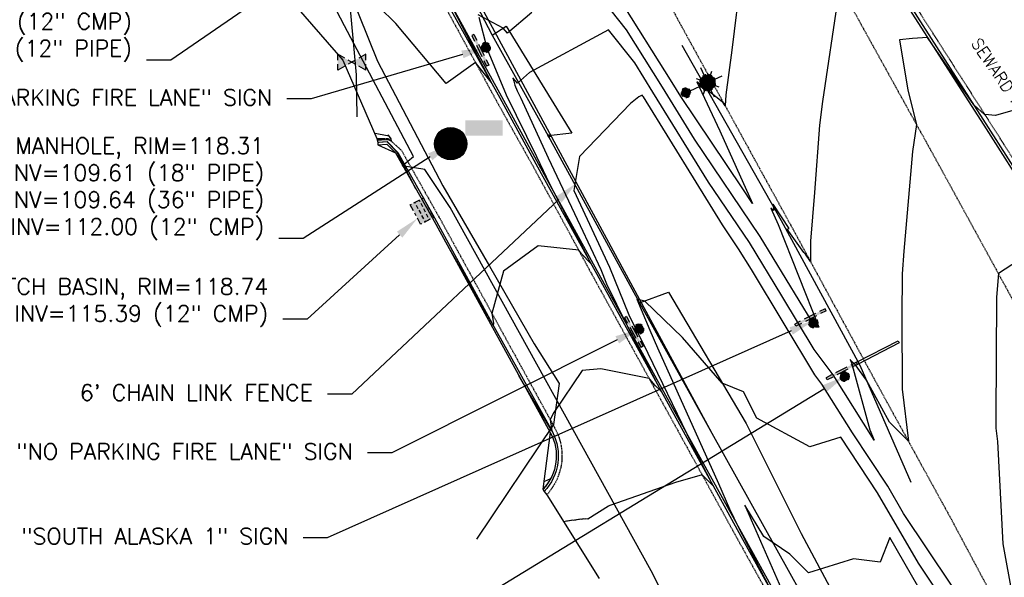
# Model space of a CAD drawing. Header units: feet. Extents: x 351431 to 355879, y 310968 to 329728.
# Tile 246 of 254: x 351834 to 352138, y 328963 to 329135. Entities that reach past the tile are written whole.
import ezdxf

# ---------------------------------------------------------------- set-up
doc = ezdxf.new("R2010")
doc.units = ezdxf.units.FT
doc.header["$MEASUREMENT"] = 0
doc.linetypes.add('D25', pattern=[0.375, 0.25, -0.125])
for name, color, linetype in [('ELIF', 153, 'LINKFENCE'), ('ELIG', 41, 'Continuous'), ('ELTCH-EG1', 253, 'Continuous'), ('ELTCN-EG1', 251, 'Continuous'), ('ELTNB-EG1', 55, 'Continuous'), ('ELTT', 3, 'Continuous'), ('ELUEU', 153, 'UE'), ('ELUG', 153, 'EGASRT'), ('ELUTU', 153, 'UT'), ('ELYCB-BACK', 5, 'Continuous'), ('ELYCB-FL', 2, 'Continuous'), ('ELYSP', 1, 'D25'), ('ESFLP', 4, 'Continuous'), ('ESFS', 153, 'Continuous'), ('ESMask', 155, 'Continuous'), ('ESUD', 5, 'Continuous'), ('ESUW', 5, 'Continuous'), ('ETFS', 6, 'Continuous'), ('ETIF', 4, 'Continuous'), ('ETRC', 2, 'Continuous'), ('ETUD', 4, 'Continuous')]:
    doc.layers.add(name, color=color, linetype=linetype)
doc.styles.add('ANNO-TOPO', font='simplex.shx')
doc.styles.add('L180', font='simplex.shx', dxfattribs={"height": 3.6})
doc.styles.add('ROMANSM', font='romansm.shx')
doc.linetypes.add('EGASRT', pattern='A,0.15,-0.07,0.15,-0.04,["G",ROMANSM,S=0.08,R=0,X=-0.005,Y=-0.04],-0.12,0.15,-0.07,0.15,-0.04,[")",ROMANSM,S=0.08,R=0,X=-0.09,Y=-0.04],-0.075', length=1.015)
doc.linetypes.add('LINKFENCE', pattern='A,0.25,-0.08,0.25,-0.08,["X",ROMANSM,S=0.08,R=0,X=-0.004,Y=-0.04],-0.12', length=0.78)
doc.linetypes.add('UE', pattern='A,0.25,-0.07,0.07,-0.07,0.07,-0.07,0.07,-0.07,0.25,-0.06,["UE",ROMANSM,S=0.08,R=0,X=-0.02,Y=-0.04],-0.175', length=1.225)
doc.linetypes.add('UT', pattern='A,0.25,-0.07,0.07,-0.07,0.07,-0.07,0.25,-0.08,["UT",ROMANSM,S=0.08,R=0,X=-0.04,Y=-0.04],-0.15', length=1.08)

# ---------------------------------------------------------------- blocks, each defined once
blk = doc.blocks.new('ESUFMALUM')
for p, q in [((0, -0.0295), (0, -0.0976)), ((-0.053, -0.0946), (-0.0354, -0.1123)), ((0.053, -0.0946), (0.0354, -0.1123)), ((-0.1, -0.1476), (-0.05, -0.1476)), ((0.05, -0.1476), (0.1, -0.1476)), ((-0.0354, -0.183), (-0.053, -0.2007)), ((0, -0.1976), (0, -0.2476)), ((0.0354, -0.183), (0.053, -0.2007))]:
    blk.add_line(p, q)
for centre, radius, start, end in [((0, 0), 0.0295, 153.65027, 206.34973), ((0, 0), 0.0295, 63.65027, 116.34973), ((0, 0), 0.0295, 333.65027, 26.34973), ((0, 0), 0.0295, 243.65027, 296.34973), ((0, -0.1476), 0.05, 121.70415, 148.29585), ((0, -0.1476), 0.05, 76.70415, 103.29585), ((0, -0.1476), 0.05, 31.70415, 58.29585), ((0, -0.1476), 0.05, 166.70415, 193.29585), ((0, -0.1476), 0.05, 211.70415, 238.29585), ((0, -0.1476), 0.05, 301.70415, 328.29585), ((0, -0.1476), 0.05, 346.70415, 13.29585), ((0, -0.1476), 0.05, 256.70415, 283.29585)]:
    blk.add_arc(centre, radius, start, end)
at = {"layer": 'ESMask'}
for points, const_width in [([(-0.0148, 0, 1), (0.0148, 0, 1)], 0.0295), ([(-0.025, -0.1476, 1), (0.025, -0.1476, 1)], 0.05)]:
    blk.add_lwpolyline(points, format="xyb", close=True, dxfattribs=dict(at, const_width=const_width))
blk = doc.blocks.new('ESIPUBSIGN')
at = {"layer": 'ESMask'}
h = blk.add_hatch(color=256, dxfattribs=at)
edge = h.paths.add_edge_path()
edge.add_arc((0, 0), 0.03, 90, 450)
for p, q in [((-0.03, 0.1047), (-0.0447, 0.1047)), ((-0.0447, 0.1047), (-0.0447, 0.066)), ((-0.03, 0.1047), (-0.03, 0.066)), ((-0.0447, 0.0381), (-0.0447, -0.0393)), ((-0.03, 0.0381), (-0.03, -0.0393)), ((-0.0447, -0.0672), (-0.0447, -0.1059)), ((-0.03, -0.1059), (-0.0447, -0.1059)), ((-0.03, -0.0672), (-0.03, -0.1059))]:
    blk.add_line(p, q)
for start, end in [(144.23142, 216.35632), (17.97024, 107.04945), (253.53828, 340.78828)]:
    blk.add_arc((0, 0), 0.03, start, end)
blk.add_solid([(-0.0447, -0.1059), (-0.03, -0.1059), (-0.0447, 0.1047), (-0.03, 0.1047)], dxfattribs=at)
blk = doc.blocks.new('ESUDCI')
for p, q in [((-0.0684, 0.0831), (-0.0684, 0.0912)), ((-0.0684, 0.0912), (-0.0263, 0.0912)), ((-0.0684, 0.0243), (-0.0684, 0.0669)), ((-0.0101, 0.0912), (0.0101, 0.0912)), ((0.0263, 0.0912), (0.0684, 0.0912)), ((0.0684, 0.0912), (0.0684, 0.0831)), ((0.0684, 0.0669), (0.0684, 0.0243)), ((-0.0595, 0.0602), (-0.0684, 0.0602)), ((-0.0628, 0.0301), (-0.0684, 0.0301)), ((-0.0684, 0), (-0.0684, 0.0081)), ((-0.0263, 0), (-0.0684, 0)), ((-0.0263, 0.0301), (-0.0499, 0.0301)), ((-0.0231, 0.0602), (-0.0466, 0.0602)), ((0.0101, 0.0301), (-0.0134, 0.0301)), ((0.0134, 0.0602), (-0.0101, 0.0602)), ((0.0101, 0), (-0.0101, 0)), ((0.0466, 0.0301), (0.0231, 0.0301)), ((0.0499, 0.0602), (0.0263, 0.0602)), ((0.0684, 0.0301), (0.0595, 0.0301)), ((0.0684, 0.0602), (0.0628, 0.0602)), ((0.0684, 0.0081), (0.0684, 0)), ((0.0684, 0), (0.0263, 0))]:
    blk.add_line(p, q)
at = {"layer": 'ESMask'}
blk.add_solid([(-0.0684, 0), (-0.0684, 0.0912), (0.0684, 0), (0.0684, 0.0912)], dxfattribs=at)
blk = doc.blocks.new('ESUMHOLE')
at = {"ltscale": 0.5}
for radius in [0.1, 0.057]:
    blk.add_circle((0, 0), radius, dxfattribs=at)
at = {"layer": 'ESMask', "const_width": 0.1}
blk.add_lwpolyline([(-0.05, 0, 1), (0.05, 0, 1)], format="xyb", close=True, dxfattribs=at)
at = {"layer": 'ESMask', "color": 155}
blk.add_solid([(0.0899, 0.0499), (0.0899, 0.1445), (0.3206, 0.0499), (0.3206, 0.1445)], dxfattribs=at)
blk = doc.blocks.new('ESUVALVE')
for p, q in [((-0.0866, 0.0124), (-0.0866, 0.0495)), ((-0.0433, 0.0247), (-0.0866, 0.0495)), ((0.0217, -0.0124), (-0.0217, 0.0124)), ((0.0217, 0.0124), (-0.0217, -0.0124)), ((0.0866, 0.0495), (0.0433, 0.0247)), ((0.0866, 0.0124), (0.0866, 0.0495)), ((-0.0866, -0.0495), (-0.0866, -0.0124)), ((-0.0433, -0.0247), (-0.0866, -0.0495)), ((0.0866, -0.0495), (0.0433, -0.0247)), ((0.0866, -0.0495), (0.0866, -0.0124))]:
    blk.add_line(p, q)
at = {"layer": 'ESMask'}
blk.add_solid([(-0.0866, -0.0495), (-0.0866, 0.0495), (0.0866, 0.0495), (0.0866, -0.0495)], dxfattribs=at)

msp = doc.modelspace()

# ---------------------------------------------------------------- linework, layer by layer
at = {"layer": 'ELIF', "flags": 128}
msp.add_lwpolyline([(351665.81, 329546.35), (351668.67, 329546.32), (351712.54, 329546.56), (351722.05, 329546.27), (351725.7, 329546.14), (351727.05, 329527.6), (351726.98, 329491.13), (351727.87, 329438.62), (351761.81, 329438.02), (351814.65, 329437.62), (351835.33, 329436.32), (351862.69, 329386.6), (351889.26, 329335.82), (351906.4, 329302.42), (351911.4, 329277.72), (351919.48, 329244.63), (352047.76, 329007.58), (352098.92, 328915.68), (352132.27, 328852.09), (352140.87, 328836.47), (352167.62, 328783.87), (352188.73, 328738.56), (352211.91, 328685.43), (352233.94, 328636.87), (352256.62, 328582.42), (352273.72, 328540.75), (352299.09, 328469.91), (352318.55, 328413.67), (352330.88, 328375.47), (352342.65, 328334.94), (352357.71, 328280.05), (352368.83, 328237.62), (352379.7, 328199.8), (352386.09, 328164.27), (352394.28, 328131.6), (352410.52, 328091.57), (352420.61, 328052.51), (352438.52, 327998.33), (352447.97, 327930.27), (352457.3, 327883.52), (352464.85, 327832.95), (352474.76, 327769.44), (352480.47, 327723.6), (352472.87, 327669.08), (352462.58, 327607.63), (352454.35, 327565.56), (352450.14, 327542.51), (352440.18, 327491.23), (352434.19, 327452.8), (352425.1, 327392.33), (352415.15, 327340.16), (352400.93, 327284.96), (352388.51, 327217.63), (352380.26, 327170.72), (352376.42, 327149.51), (352369.64, 327110.29), (352361.86, 327072.16), (352335.86, 327055.2), (352288.6, 327027.01)], dxfattribs=at)
at = {"layer": 'ELIG', "flags": 128}
msp.add_lwpolyline([(352038.52, 329127.38), (352069.2, 329073.27), (352093.51, 329028.52), (352109.27, 328992.41)], dxfattribs=at)
at = {"layer": 'ELTCN-EG1', "flags": 128}
for points, elevation in [([(352086.81, 329142.64), (352081.9, 329110.02), (352080.97, 329102.72), (352079.43, 329081.86), (352078.26, 329066.86), (352078.23, 329060.6), (352076.7, 329062.88), (352076.21, 329063.34), (352071.05, 329070.59), (352071.69, 329070.74), (352066.69, 329078.34), (352066.78, 329076.38), (352065.94, 329077.05), (352068.28, 329072.06), (352080.78, 329040.3), (352079.9, 329040.24), (352079.1, 329041.31), (352078.71, 329041.95), (352062.65, 329068.32), (352042.45, 329098.33), (352032.5, 329114.41), (352021.42, 329132.16), (352009.5, 329147.18)], 119), ([(352056.75, 329148.66), (352053.9, 329125.92), (352052.13, 329112.09), (352051.88, 329108.67), (352050.95, 329110.08), (352050.96, 329109.92), (352043.12, 329116.11), (352050.21, 329100.99), (352060.32, 329078.49), (352057.11, 329083.35), (352038.13, 329111.56), (352035.45, 329115.9), (352018.91, 329142.39)], 118), ([(351965.43, 329143.2), (351979.55, 329115.98), (351975.9, 329120.62), (351974.73, 329122.08), (351965.64, 329115.57), (351950.1, 329134.11), (351944.82, 329139.23)], 118), ([(351992.09, 329137.55), (351984.61, 329131.1), (351983.27, 329132.67), (351975.56, 329136.76)], 119), ([(351975.78, 329136.06), (351978.31, 329126.13), (351984.21, 329112.09), (351993.6, 329093), (351994.56, 329090.88), (351997.57, 329084.55), (352006.83, 329066.74), (352010.38, 329059.92), (352007.45, 329062.98), (352006.63, 329064.06), (351994.09, 329065.41), (351983.39, 329057.6), (351979.82, 329044.55), (351980.26, 329041.51), (351980.24, 329040.81), (351980.11, 329041.03), (351979.86, 329041.46), (351972.42, 329054.46), (351966.96, 329063.94)], 119), ([(351944.4, 329098.13), (351945.73, 329098.16), (351947.76, 329098.22), (351948.76, 329097.75), (351948.7, 329098.47), (351947.9, 329099.61), (351947.46, 329099.45), (351943.78, 329100.11), (351943.55, 329100.28)], 119), ([(351956.34, 329083.02), (351950.53, 329094.23), (351947.91, 329097.02), (351947.46, 329097.51), (351944.98, 329097.36), (351944.59, 329097.34)], 119), ([(351996.96, 329099.68), (351997.27, 329099.03), (351998.08, 329099.46), (351996.96, 329099.68)], 121), ([(352142.51, 329060.84), (352136.3, 329056.82), (352135.67, 329049.52), (352135.51, 329012.31), (352135.52, 329009.07), (352136, 329004.99), (352137.69, 328973.38), (352143.83, 328939.5)], 121), ([(352136.47, 328930.23), (352111.59, 328967.39), (352098.97, 328989.15), (352087.63, 329006.27), (352078, 329003.3), (352061.67, 329012.15), (352057.55, 329020.33), (352050.99, 329023.01), (352038.68, 329037.13), (352027.01, 329048.37), (352024.59, 329048.97), (352028.58, 329039.33), (352030.98, 329033.91), (352049.81, 328991.94), (352053.24, 328984.18), (352056.03, 328978.41), (352057.22, 328976.05), (352065.83, 328959.28)], 122), ([(351995.63, 328990.13), (351995.68, 328990.2), (351996.01, 328990.57), (351996.06, 328990.64), (351996.38, 328991.03), (351996.42, 328991.08), (351996.73, 328991.5), (351996.76, 328991.54), (351997.06, 328991.98), (351997.08, 328992.01), (351997.37, 328992.47), (351997.66, 328992.96), (351997.67, 328992.97), (351997.94, 328993.47), (351996.05, 328992.64), (351995.87, 328992.54)], 121), ([(352116.18, 328952.03), (352102.71, 328975.28), (352099.81, 328967.7), (352091.48, 328968.75), (352077.62, 328964.37), (352071.86, 328970.13), (352063.79, 328975.63), (352057.96, 328985.34), (352059.87, 328980.72), (352069.32, 328959.37)], 123)]:
    msp.add_lwpolyline(points, dxfattribs=dict(at, elevation=elevation))
at = {"layer": 'ELTNB-EG1'}
msp.add_polyline3d([(351910.3, 329149.82, 118.56), (351933.7, 329122.83, 118.32), (351944.27, 329098.62, 119.05), (351944.59, 329097.45, 118.93), (351944.59, 329096.65, 119.44), (351950, 329094.2, 119.29), (351961.38, 329074.16, 118.77), (351979.34, 329041.28, 119.51), (351997.84, 329007.71, 120.54), (351995.57, 328990.23, 121.07), (351995.97, 328989.52, 120.58), (351996.78, 328988.52, 120.7), (352012.97, 328962.59, 121.63)], dxfattribs=at)
at = {"layer": 'ELTT', "flags": 128}
for points in [[(351729.34, 329544.83), (351759.52, 329540.34), (351762.41, 329525.22), (351773.6, 329504.49), (351783.73, 329490.67), (351799.29, 329474.25), (351807.1, 329461.77), (351838.05, 329441.11), (351835.33, 329436.32), (351862.69, 329386.6), (351889.26, 329335.82), (351911.4, 329277.72), (351946.06, 329229.8), (351968.03, 329188.82), (351955.9, 329176.53), (351979.91, 329130.51), (351984.18, 329133.26), (352004.46, 329100.19), (351997.17, 329099.36), (352025.37, 329047.76), (352034.37, 329051.12), (352058.38, 329010.52), (352075.36, 328976.58), (352105.82, 328919.44)], [(351729.06, 329542.09), (351726.98, 329491.13), (351727.87, 329438.62), (351730.41, 329418.19), (351828.52, 329378.9), (351850.25, 329308.64), (351846.17, 329246.93), (351876.15, 329247.48), (351919.48, 329244.63), (351955.9, 329176.53), (351979.91, 329130.51), (351997.17, 329099.36), (352025.37, 329047.76), (352047.76, 329007.58), (352098.92, 328915.68), (352132.27, 328852.09)]]:
    msp.add_lwpolyline(points, dxfattribs=at)
at = {"layer": 'ELUEU', "flags": 128}
msp.add_lwpolyline([(351795.32, 327022.07), (351867.16, 327024.46), (351987.61, 327020.64), (352009.23, 327022.09), (352027.02, 327021.45), (352072.51, 327021.72), (352112.96, 327021.67), (352171.37, 327021.98), (352194.7, 327022.27), (352226, 327021.34), (352263.63, 327023.46), (352288.7, 327021.31), (352310.43, 327020.32), (352316.83, 327021.55), (352319.09, 327027), (352321.11, 327031.09), (352320.2, 327053.35), (352324.61, 327077.01), (352326.43, 327094.24), (352332.57, 327130.17), (352342.35, 327180.51), (352354.03, 327243.09), (352365.01, 327305.98), (352371.85, 327329.21), (352379.8, 327396.11), (352386.56, 327422.65), (352392.34, 327448.04), (352398.82, 327488.26), (352406.66, 327540.78), (352413.19, 327591.71), (352412.11, 327620.95), (352413.42, 327641.59), (352420.42, 327686.63), (352419.11, 327716.41), (352412.41, 327756.22), (352394.55, 327796.91), (352385.14, 327832.33), (352378.66, 327862.63), (352372.08, 327913.36), (352350.93, 328009.31), (352346.12, 328033.4), (352341.34, 328044.38), (352333.77, 328073.1), (352323.72, 328109.84), (352310.62, 328150.42), (352290.45, 328226.12), (352276.08, 328279.51), (352256.38, 328340.6), (352229.56, 328419.45), (352196.14, 328506.91), (352183.27, 328541.54), (352172.84, 328573.17), (352165.64, 328599.45), (352157.65, 328635.82), (352162.1, 328640.5), (352174.39, 328642.65), (352181.23, 328644.59), (352185.46, 328648.11), (352184.31, 328656.28), (352177.45, 328671.96), (352151.14, 328730.41), (352123.1, 328790.2), (352072.64, 328884.3), (352039.38, 328944.35), (352029.05, 328964.98), (351966.88, 329077.3), (351959.07, 329089.05), (351952.03, 329090.13), (351955.53, 329092.97), (351934.21, 329133.41), (351917.62, 329165.5), (351909.17, 329179.8), (351901.09, 329189.64), (351893.8, 329195.4), (351885.09, 329200.16), (351873.54, 329204.46), (351855.83, 329206.05)], dxfattribs=at)
at = {"layer": 'ELUG', "flags": 128}
msp.add_lwpolyline([(351848.39, 329237.36), (351874.07, 329237.04), (351873.14, 329222.61), (351888.66, 329204), (351909.45, 329184.6), (351926.22, 329166.28), (351935.4, 329145.49), (351937.89, 329118.29), (351938.12, 329105.31)], dxfattribs=at)
at = {"layer": 'ELUTU', "flags": 128}
msp.add_lwpolyline([(351814.09, 329236.12), (351847.33, 329239.64), (351861.42, 329240.28), (351866.06, 329228.02), (351881.91, 329211.49), (351903.11, 329190.94), (351930.13, 329158.07), (351944.49, 329122.47), (351964.66, 329083.98), (351979.03, 329059.18), (351992.81, 329035.19), (352000.59, 329022.86), (351998.82, 329010.17), (351975.09, 328974.77)], dxfattribs=at)
at = {"layer": 'ELYCB-BACK', "flags": 128}
msp.add_lwpolyline([(351864.32, 329555.84), (351868.18, 329557.79), (351882.77, 329539.32), (351889.63, 329530.29), (351901.03, 329513.71), (351914.69, 329488.91), (351940.31, 329442.37), (351965.51, 329396.39), (351991.25, 329349.52), (352017.89, 329301.08), (352043.63, 329254.35), (352073.16, 329200.7), (352098.87, 329154.06), (352132.54, 329101.52), (352159.55, 329059.14), (352186.74, 329016.72), (352213.61, 328974.83), (352219.43, 328965.72), (352220.96, 328963.24)], dxfattribs=at)
for points in [[(351849.34, 329231.82), (351905.88, 329232.22, -0.234577), (351922.36, 329221.53), (351944.18, 329182.28), (351965.43, 329143.2), (351982.78, 329111.56), (351994.22, 329090.65), (352012.27, 329057.79), (352031.23, 329023.18), (352057.31, 328976.1), (352079.48, 328936.06), (352102.94, 328893.82), (352134.9, 328834.03), (352162.25, 328780.38), (352183.86, 328735.85), (352204.56, 328690.74), (352218.15, 328659.83), (352228.71, 328635.15), (352251.8, 328579.73)], [(351944.59, 329096.65), (351947.34, 329096.84), (351950, 329094.2), (351961.38, 329074.16), (351979.34, 329041.28), (351997.84, 329007.71, -0.330005), (351995.57, 328990.23)]]:
    msp.add_lwpolyline(points, format="xyb", dxfattribs=at)
at = {"layer": 'ELYCB-FL', "flags": 128}
for points in [[(351863.48, 329555.38, -1.186483), (351869.17, 329558.01), (351883.48, 329539.96), (351890.46, 329530.71), (351901.75, 329514.16), (351915.24, 329489.26), (351940.86, 329442.65), (351966.14, 329396.76), (351991.83, 329349.78), (352018.57, 329301.4), (352044.24, 329254.71), (352073.81, 329201.01), (352099.59, 329154.46), (352133.15, 329101.98), (352160.27, 329059.56), (352187.42, 329017.29), (352214.19, 328975.28), (352221.64, 328963.66)], [(351849.33, 329231.16), (351905.87, 329231.49, -0.251201), (351921.71, 329221.22), (351943.55, 329181.87), (351964.73, 329142.62), (351982.25, 329111.14), (351993.41, 329090.77), (352011.69, 329057.55), (352030.82, 329022.76), (352056.7, 328975.74), (352079.11, 328935.31), (352102.14, 328893.61), (352134.31, 328833.68), (352161.62, 328780.12), (352183.35, 328735.61), (352204.02, 328690.43), (352217.59, 328659.66), (352228.11, 328634.94), (352251.07, 328579.71)], [(351944.59, 329097.45), (351947.48, 329097.61), (351950.77, 329094.24), (351962.09, 329074.11), (351979.88, 329041.46), (351998.53, 329007.9, -0.313321), (351995.97, 328989.52)]]:
    msp.add_lwpolyline(points, format="xyb", dxfattribs=at)
at = {"layer": 'ELYSP', "flags": 128}
for points in [[(351862.52, 329554.66), (351868.48, 329538.31), (351869.42, 329535.95), (351870.63, 329533.34), (351871.84, 329531.02), (351898.68, 329481.43), (351924.63, 329434.28), (351928.34, 329428.36), (351931.88, 329424.34), (351933, 329422.54), (351952.19, 329389.41), (351978.48, 329342.28), (352004.81, 329294.75), (352030.84, 329247.33), (352060.63, 329194.08), (352086.79, 329146.62), (352116.65, 329092.67), (352140.95, 329048.32), (352164.81, 329004.89), (352188.15, 328962.14), (352212.85, 328916.49), (352228.2, 328887.95), (352236.33, 328872.41), (352258.49, 328829.36), (352280.54, 328783.38), (352290.03, 328762.79), (352309.71, 328719.23), (352329.72, 328673.69), (352349.1, 328626.81), (352367.07, 328581.15), (352373.57, 328564.01), (352390.32, 328517.88), (352406.22, 328471.17), (352421.7, 328424.27), (352436.86, 328376.11), (352450.25, 328329.8), (352462.61, 328281.12), (352475.09, 328231.87), (352486.25, 328185.11), (352496.74, 328135.09), (352505.62, 328086.27), (352514.54, 328033.94), (352521.76, 327989.77), (352531.3, 327933.73), (352538.7, 327889.39), (352547.72, 327833.41), (352554.93, 327789.91), (352563.81, 327734.73), (352571.11, 327689.55), (352579.84, 327635.26), (352587.38, 327589.57), (352596.28, 327533.25), (352603.29, 327489.34), (352612.56, 327432.99), (352619.66, 327389.61), (352628.79, 327333.57), (352636.36, 327289.78), (352645.14, 327234.58), (352652.62, 327189.46), (352661.63, 327134.08), (352668.69, 327089.35), (352675.89, 327044.48), (352682.73, 327000.59), (352686.56, 326976.32), (352694.26, 326927.21), (352698.66, 326895.64), (352706.97, 326847.16), (352714.25, 326799.55), (352722.48, 326747.2), (352729.75, 326701.34), (352737.97, 326649.53), (352746.56, 326595.61), (352754.07, 326548.63), (352762.09, 326498.76), (352770.28, 326448.66), (352778.28, 326399.02), (352786.42, 326348.21), (352794.41, 326298.89), (352802.47, 326248.63), (352810.51, 326199.31), (352818.65, 326148.92), (352826.64, 326099.4), (352835.05, 326048.43), (352843, 325999.3), (352851.33, 325946.41), (352858.97, 325899.03), (352867.02, 325848.86), (352874.94, 325799.46), (352883.36, 325747.23), (352891.16, 325699.21), (352899.48, 325647.1), (352907.27, 325599.21), (352915.42, 325548.05), (352923.22, 325499.12), (352931.65, 325447.72), (352940.42, 325398.62), (352949.15, 325347.91), (352957.47, 325299.11), (352966.11, 325246.23), (352973.26, 325199.22), (352981.71, 325147.47), (352989.51, 325099.49), (352994.9, 325068.59), (353000.4, 325032.81), (353006.91, 324993.6), (353012.12, 324957.22), (353021.58, 324898.88), (353029.63, 324849.76), (353037.69, 324799.9), (353045.8, 324751.02), (353054.11, 324701.43), (353062.02, 324652.29), (353070.04, 324602.96), (353077.96, 324553.87), (353085.91, 324505.09), (353094.14, 324454.84), (353102.2, 324406.14), (353110.06, 324356.36), (353118.02, 324307.22), (353125.92, 324257.7), (353133.91, 324207.71), (353141.65, 324159.13), (353149.64, 324109.53), (353157.86, 324060.15), (353165.85, 324010.86), (353173.75, 323961.19), (353181.54, 323912.02), (353189.31, 323862.86), (353197.18, 323812.79), (353205.17, 323763.84), (353213.16, 323713.91), (353220.85, 323664.89), (353228.93, 323615.88), (353236.82, 323566.31), (353244.93, 323517.07), (353252.73, 323467.46), (353260.77, 323417.72), (353268.41, 323368.86), (353276.49, 323319.6), (353284.34, 323270.41), (353292.33, 323221.36), (353299.99, 323171.68), (353307.93, 323122.47), (353316.1, 323072.76), (353323.86, 323023.29), (353332.53, 322971.2), (353340.22, 322922.22), (353347.13, 322874.57), (353353.74, 322823.54), (353359.62, 322773.77), (353365.17, 322724.35), (353370.3, 322674.05), (353375.32, 322625.03), (353379.87, 322575.18), (353384.18, 322525.33), (353387.85, 322475.76), (353391.39, 322426.12), (353394.47, 322376.08), (353397.29, 322326.88), (353399.17, 322276.61), (353401.08, 322227.34), (353402.1, 322175.29), (353403.06, 322127.63), (353403.66, 322075.2), (353403.64, 322026.39), (353403.67, 321975.84), (353403.97, 321926.36), (353403.89, 321875.83), (353404, 321870.12), (353405.85, 321868.24), (353409.01, 321827.04), (353412.79, 321812.81), (353417.65, 321807.44), (353422.66, 321811.83), (353426.67, 321827.75), (353429.86, 321842.46), (353429.64, 321876.49), (353429.54, 321926.15), (353429.75, 321976.4), (353429.79, 322027.56), (353429.97, 322076.64), (353429.72, 322128.27), (353429.25, 322177.1), (353428.85, 322227.79), (353428.22, 322277.97), (353427.15, 322328.04), (353425.56, 322378.43), (353423.62, 322427.85), (353421.45, 322478.53), (353418.44, 322525.97), (353414.47, 322578.5), (353410.55, 322629.29), (353406.58, 322678.66), (353401.12, 322728.54), (353395.2, 322777.93), (353389.23, 322827.82), (353382.69, 322878.03), (353375.18, 322928.17), (353367.76, 322976.62), (353359.81, 323029.14), (353352.32, 323077.72), (353344.64, 323128.12), (353336.86, 323177.53), (353329.17, 323226.11), (353321.25, 323275.45), (353313.08, 323325.09), (353304.98, 323374.58), (353296.9, 323424.28), (353289.12, 323472.69), (353281.01, 323522.56), (353272.96, 323571.98), (353264.82, 323621.91), (353256.83, 323670.94), (353248.87, 323720.32), (353240.85, 323769.6), (353233.06, 323818.82), (353224.88, 323868.78), (353216.97, 323917.79), (353209, 323967.62), (353201.01, 324016.34), (353192.87, 324065.93), (353184.88, 324115.09), (353176.89, 324164.41), (353168.84, 324213.83), (353160.97, 324263.08), (353152.94, 324312.58), (353144.91, 324361.58), (353136.98, 324411.25), (353129.01, 324459.9), (353120.97, 324509.72), (353111.8, 324559.29), (353103.71, 324608.2), (353096.64, 324657.7), (353088.4, 324707.05), (353080.52, 324756.9), (353072.54, 324806.18), (353064.63, 324854.91), (353056.29, 324905.17), (353046.88, 324963), (353040.5, 325001.65), (353034.51, 325038.43), (353032.08, 325056.91), (353025.4, 325088.03), (353026.74, 325090.76), (353025.08, 325099.84), (353017.26, 325149.09), (353009.07, 325199.67), (353001.18, 325249.31), (352992.9, 325300.49), (352985.13, 325349.2), (352977.11, 325399.98), (352969.08, 325449.2), (352960.89, 325500.26), (352953.27, 325549.21), (352944.97, 325600.34), (352937.08, 325649), (352928.75, 325700.88), (352920.89, 325749.35), (352912.73, 325800.14), (352904.9, 325849.4), (352896.71, 325900.39), (352888.84, 325949.1), (352880.4, 326000.29), (352872.64, 326049.08), (352864.39, 326099.28), (352856.34, 326149.02), (352848.26, 326199.2), (352840.19, 326249.08), (352832.22, 326298.89), (352824.01, 326349.18), (352815.93, 326399.61), (352807.57, 326449.38), (352799.67, 326499.18), (352791.56, 326549.6), (352782.84, 326599.22), (352774.42, 326655.56), (352766.72, 326704.51), (352759.08, 326752.71), (352751.12, 326803.37), (352743.48, 326851.72), (352736.98, 326891.46), (352731.78, 326926.57), (352723.7, 326979.14), (352719.25, 327005.2), (352712.08, 327050.01), (352704.85, 327094.46), (352697.35, 327139.97), (352688.23, 327195.49), (352680.89, 327240.25), (352672.13, 327294.7), (352664.68, 327340.33), (352655.67, 327395.92), (352648.53, 327439.83), (352639.52, 327495.27), (352632.47, 327539.74), (352623.57, 327595.47), (352616.32, 327639.82), (352607.25, 327696.56), (352600.2, 327740.15), (352591.08, 327795.89), (352583.74, 327839.91), (352574.34, 327896.71), (352567.07, 327939.86), (352557.56, 327996.32), (352550.22, 328040.19), (352541.44, 328091.31), (352531.4, 328143.34), (352531.45, 328143.34), (352520.62, 328192.63), (352509.03, 328240.63), (352496.55, 328290.59), (352483.55, 328339.04), (352470.58, 328386.05), (352455.86, 328435.02), (352438.97, 328481.36), (352424.2, 328530.36), (352407.62, 328575.42), (352400.09, 328594.71), (352382.61, 328639.43), (352363.23, 328687.59), (352344.26, 328731.71), (352323.27, 328778.58), (352313.92, 328797.66), (352289.67, 328845.52), (352266.59, 328888.4), (352258.52, 328902.89), (352241.23, 328932.66), (352222.63, 328964.17), (352215.23, 328975.86), (352188.32, 329018), (352161.34, 329060.22), (352134.23, 329102.69), (352100.69, 329155.16), (352074.93, 329201.67), (352045.48, 329255.23), (352019.65, 329301.99), (351992.93, 329350.38), (351967.17, 329397.28), (351942.01, 329443.17), (351916.49, 329489.9), (351902.82, 329514.6), (351891.6, 329531.22), (351884.34, 329540.62), (351870.15, 329558.58, 1.1946), (351862.45, 329554.85)], [(351665.39, 329554.11), (351710.97, 329554.06), (351774.35, 329554.01), (351784.94, 329554.11, -0.069602), (351795.28, 329552.91), (351798.61, 329552.01), (351806.92, 329547.97), (351814.14, 329541.96), (351816.68, 329539.37), (351820.27, 329533.17), (351825.45, 329523.63), (351845.07, 329483.83), (351856.85, 329463.1), (351881, 329419.39), (351904.83, 329375.38), (351929.22, 329331.66), (351953.47, 329288.23), (351976.81, 329244.1), (352001.75, 329200.36), (352025.68, 329156.43), (352049.53, 329112.94), (352074.01, 329068.37), (352097.6, 329024.87), (352121.79, 328980.83), (352145.25, 328936.83), (352168.79, 328893.17), (352192.16, 328848.72), (352215.23, 328804.19), (352236.95, 328759.14), (352243.67, 328744.72), (352264.13, 328698.9), (352284.23, 328653), (352303.38, 328606.96), (352321.88, 328560.11), (352325.47, 328550.41), (352342.92, 328503.08), (352359.32, 328456.12), (352374.79, 328408.59), (352389.74, 328360.24), (352401.77, 328318.97), (352414.54, 328270.33), (352426.38, 328221.68), (352437.43, 328173.02), (352447.64, 328123.96), (352457.18, 328074.89), (352465.1, 328029.71), (352470.96, 327980.1), (352474.57, 327930.02), (352478.49, 327879.75), (352483.06, 327829.57), (352487.65, 327780.01), (352491.75, 327730.01), (352494.88, 327680.08), (352496.92, 327629.45), (352497.79, 327577.66), (352496.37, 327529.11), (352493.14, 327478.72), (352488.55, 327429.28), (352483.09, 327380.91), (352476.61, 327329.92), (352469.94, 327280.11), (352463.25, 327230.3), (352456.41, 327181.21), (352449.82, 327131.13), (352443.29, 327080.8), (352437, 327030.56), (352436.03, 327016.28)], [(351849.31, 329229.84), (351905.7, 329230.08, -0.245618), (351920.64, 329220.63), (351942.32, 329181.39), (351963.55, 329142.59), (351981.18, 329110.22), (351992.34, 329090.3), (352010.47, 329056.99), (352029.83, 329021.78), (352055.64, 328974.88), (352077.93, 328934.76), (352101.17, 328893), (352133.27, 328832.84), (352160.62, 328779.57), (352182.05, 328734.9), (352202.76, 328689.89), (352216.28, 328658.97), (352226.99, 328634.58), (352249.67, 328579.4), (352218.28, 328569.39)], [(351944.27, 329098.62), (351947.9, 329098.53), (351951.89, 329094.86), (351963.68, 329073.92), (351981.4, 329041.66), (351999.53, 329008.59, -0.311866), (351996.78, 328988.52)]]:
    msp.add_lwpolyline(points, format="xyb", dxfattribs=at)
at = {"layer": 'ESFS', "flags": 128}
msp.add_lwpolyline([(352092.41, 329029.46), (352105.31, 329036.07), (352105.64, 329035.42), (352092.75, 329028.8)], dxfattribs=at)
at = {"layer": 'ETFS', "linetype": 'ByBlock', "lineweight": -2}
for p, q in [((351923.95, 329110.82), (351916.45, 329110.82)), ((351948.84, 329001.43), (351941.34, 329001.43)), ((351928.95, 328975.25), (351921.45, 328975.25))]:
    msp.add_line(p, q, dxfattribs=at)
for points in [[(351970.69, 329124.56), (351923.95, 329110.82)], [(352072.23, 329039.13), (351928.95, 328975.25)], [(352018.54, 329036.37), (351948.84, 329001.43)], [(352082.37, 329021.17), (351947.33, 328938.75)]]:
    msp.add_lwpolyline(points, dxfattribs=at)
at = {"layer": 'ETFS'}
for points in [[(351970.34, 329125.76), (351977.88, 329126.68), (351971.04, 329123.37)], [(352017.98, 329037.49), (352025.25, 329039.73), (352019.1, 329035.25)], [(352071.72, 329040.28), (352079.08, 329042.19), (352072.74, 329037.99)], [(352081.72, 329022.24), (352088.78, 329025.08), (352083.02, 329020.11)]]:
    msp.add_solid(points, dxfattribs=at)
at = {"layer": 'ETIF', "linetype": 'ByBlock', "lineweight": -2}
msp.add_line((351936.5, 329019.61), (351929, 329019.61), dxfattribs=at)
msp.add_lwpolyline([(352000.49, 329079.71), (351936.5, 329019.61)], dxfattribs=at)
at = {"layer": 'ETIF'}
msp.add_solid([(351999.63, 329080.62), (352005.95, 329084.84), (352001.34, 329078.79)], dxfattribs=at)
at = {"layer": 'ETUD', "linetype": 'ByBlock', "lineweight": -2}
for p, q in [((351880.62, 329122.76), (351873.12, 329122.76)), ((351921.46, 329067.66), (351913.96, 329067.66)), ((351922.71, 329042.73), (351915.21, 329042.73))]:
    msp.add_line(p, q, dxfattribs=at)
for points in [[(352048.14, 329237.91), (351880.62, 329122.76)], [(351960.76, 329092.91), (351921.46, 329067.66)], [(351951.27, 329068.86), (351922.71, 329042.73)]]:
    msp.add_lwpolyline(points, dxfattribs=at)
at = {"layer": 'ETUD'}
for points in [[(351960.08, 329093.96), (351967.07, 329096.96), (351961.44, 329091.85)], [(351950.43, 329069.78), (351956.81, 329073.92), (351952.12, 329067.94)]]:
    msp.add_solid(points, dxfattribs=at)

# ---------------------------------------------------------------- block references
at = {"layer": 'ESFLP', "xscale": 50.000000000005, "yscale": 50.000000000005, "zscale": 50.000000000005, "rotation": 114.9649369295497}
msp.add_blockref('ESUFMALUM', (352039.75, 329112.73), dxfattribs=at)
at = {"layer": 'ESFS'}
for p, xscale, yscale, zscale, rotation in [((351977.88, 329126.68), 50.00000000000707, 50.00000000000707, 50.00000000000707, 25.75508084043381), ((352079.09, 329041.63), 49.999999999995, 49.999999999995, 49.999999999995, 297.0621571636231), ((352025.25, 329039.73), 49.99999999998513, 49.99999999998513, 49.99999999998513, 29.10747869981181), ((352088.78, 329025.08), 50.00000000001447, 50.00000000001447, 50.00000000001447, 297.1533398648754)]:
    msp.add_blockref('ESIPUBSIGN', p, dxfattribs=dict(at, xscale=xscale, yscale=yscale, zscale=zscale, rotation=rotation))
at = {"layer": 'ESUD', "xscale": 50, "yscale": 50, "zscale": 50}
msp.add_blockref('ESUMHOLE', (351967.07, 329096.96), dxfattribs=at)
at = {"layer": 'ESUD', "xscale": 50.00000000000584, "yscale": 50.00000000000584, "zscale": 50.00000000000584, "rotation": 117.8947214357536}
msp.add_blockref('ESUDCI', (351960.22, 329077.22), dxfattribs=at)
at = {"layer": 'ESUW', "xscale": 50, "yscale": 50, "zscale": 50}
msp.add_blockref('ESUVALVE', (351936.49, 329122.14), dxfattribs=at)

# ---------------------------------------------------------------- texts
at = {"layer": 'ETFS', "char_height": 5, "attachment_point": 3, "style": 'ANNO-TOPO'}
for s, insert in [('"NO PARKING FIRE LANE" SIGN', (351911.95, 329113.77)), ('"NO PARKING FIRE LANE" SIGN', (351936.84, 329004.38)), ('"SOUTH ALASKA 1" SIGN', (351916.95, 328978.2))]:
    msp.add_mtext(s, dxfattribs=dict(at, insert=insert))
at = {"layer": 'ETIF', "insert": (351924.5, 329022.56), "char_height": 5, "attachment_point": 3, "style": 'ANNO-TOPO'}
msp.add_mtext("6' CHAIN LINK FENCE", dxfattribs=at)
at = {"layer": 'ETUD', "char_height": 5, "attachment_point": 3, "style": 'ANNO-TOPO'}
for s, insert in [('STORM DRAIN MANHOLE, RIM=117.04\\PN INV=107.97 (12" PIPE)\\PS INV=108.11 (12" CMP)\\PSE INV=108.09 (12" PIPE)', (351868.62, 329153.95)), ('STORM DRAIN MANHOLE, RIM=118.31\\PNW INV=109.61 (18" PIPE)\\PSE INV=109.64 (36" PIPE)\\PS INV=112.00 (12" CMP)', (351909.46, 329098.85)), ('RECT. CATCH BASIN, RIM=118.74\\PN INV=115.39 (12" CMP)', (351910.71, 329055.35))]:
    msp.add_mtext(s, dxfattribs=dict(at, insert=insert))

# ---------------------------------------------------------------- next in the draw order: texts
at = {"layer": 'ETRC', "insert": (352130.64, 329130.04), "char_height": 3.6, "width": 43.0372, "attachment_point": 1, "rotation": 304.3211, "style": 'L180', "bg_fill": 3, "box_fill_scale": 1.5, "bg_fill_color": 256, "bg_fill_true_color": 13158600, "bg_fill_transparency": 16324528}
msp.add_mtext('SEWARD HWY', dxfattribs=at)

# ---------------------------------------------------------------- next in the draw order: linework, layer by layer
at = {"layer": 'ELTCH-EG1', "elevation": 120, "flags": 128}
msp.add_lwpolyline([(352164.01, 329113.96), (352135.43, 329105.65), (352132.13, 329105.97), (352132.09, 329105.89), (352128.67, 329108.98), (352125.41, 329113.74), (352114.41, 329129.81), (352109.72, 329129.51), (352105.74, 329129.1), (352108.31, 329113.5), (352110.96, 329102.95), (352109.74, 329094.56), (352107.08, 329063.78), (352106.54, 329056.8), (352106.47, 329043.48), (352106.57, 329021.13), (352108.47, 329005.08), (352102.62, 329010.89), (352095.52, 329023.91), (352092.03, 329028.73), (352090.85, 329029.84), (352090.54, 329030.27), (352091.11, 329028.77), (352091.1, 329028.56), (352096.54, 329008.53), (352097.93, 329005.36), (352085.24, 329025.6), (352079.36, 329033.42), (352069.35, 329050), (352059.35, 329066.42), (352046.77, 329085.11), (352029.55, 329112.92), (352023.93, 329121.93), (352015.83, 329132.14), (351991.46, 329118.95), (351987.68, 329115.68), (351986.26, 329117.36), (351986.59, 329116.29), (351986.91, 329115.07), (351987.63, 329113.35), (351988.78, 329111), (351997.19, 329092.63), (352007.12, 329071.74), (352013.44, 329058.09), (352015.24, 329053.66), (352021.54, 329040.88), (352030.88, 329022.83), (352032.1, 329020.44), (352031.95, 329020.59), (352030.29, 329022.24), (352028.58, 329024.23), (352028.37, 329024.43), (352013.44, 329027.43), (352007.65, 329026.93), (351998.95, 329013.94), (351997.78, 329011.77), (351998.35, 329008.25), (351998.35, 329008.22), (351991.62, 329019.39), (351988.14, 329025.31)], dxfattribs=at)
at = {"layer": 'ELTCN-EG1', "elevation": 121, "flags": 128}
msp.add_lwpolyline([(352136.64, 328938.46), (352106.99, 328982.74), (352102.11, 328991.15), (352091.21, 329007.61), (352081.73, 329022.72), (352079.62, 329025.53), (352059.98, 329058.06), (352056.04, 329064.52), (352051.09, 329071.89), (352026.61, 329111.44), (352026.44, 329111.7), (352026.21, 329112), (352025.22, 329111.46), (352022.62, 329109.42), (352006.82, 329093.03), (352005.16, 329082.53), (352016.15, 329058.79), (352022.14, 329044.05), (352027.94, 329032.29), (352040.03, 329007.3), (352044.09, 328999.24), (352048.08, 328991.41), (352046.05, 328993.38), (352044.74, 328994.69), (352036.54, 328992.34), (352016.22, 328985.17), (352015.84, 328984.96), (352009.46, 328981.01), (352009.19, 328981.11), (352008.95, 328980.99), (352008.68, 328981.09), (352008.42, 328980.97), (352008.16, 328981.05), (352007.89, 328980.93), (352007.62, 328981), (352007.33, 328980.88), (352007.07, 328980.94), (352006.77, 328980.82), (352006.51, 328980.87), (352006.19, 328980.75), (352005.94, 328980.79), (352005.6, 328980.68), (352005.36, 328980.7), (352005, 328980.59), (352004.76, 328980.61), (352004.39, 328980.51), (352004.15, 328980.52), (352003.76, 328980.42), (352003.53, 328980.42), (352003.12, 328980.33), (352002.9, 328980.32), (352002.47, 328980.23), (352002.01, 328980.16)], dxfattribs=at)

doc.saveas('drawing.dxf')
